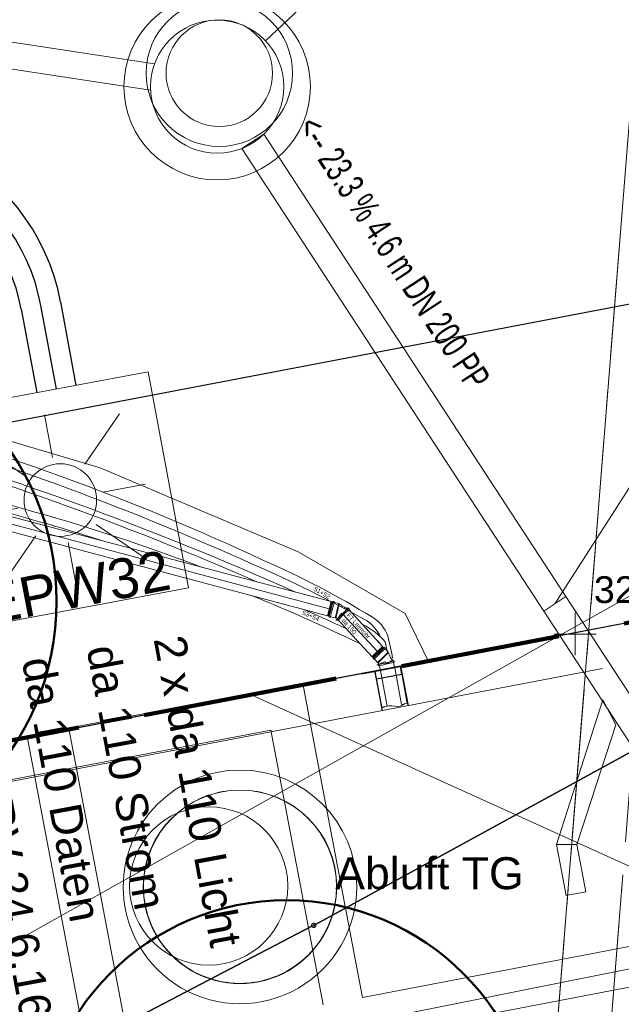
# Model space of a CAD drawing. Extents: x 3503739 to 3504470, y 5375172 to 5375561.
# Tile 92 of 142: x 3504138.4 to 3504142.92, y 5375422.3 to 5375429.69. Entities that reach past the tile are written whole.
import ezdxf

# ---------------------------------------------------------------- set-up
doc = ezdxf.new("R2010")
doc.units = 0
doc.header["$MEASUREMENT"] = 0
for name, pattern in [('140', [41.5, 15, -3.5, 15, -3.5, 1, -3.5]), ('2', [3.4, 1.2, -0.5, 1.2, -0.5]), ('240', [1.88, 1.25, -0.25, 0.13, -0.25]), ('33', [12, 4, -8])]:
    doc.linetypes.add(name, pattern=pattern)
for name, color, linetype in [('3WP_KANALISATION', 7, 'Continuous'), ('68_BT_ZAUN', 7, 'Continuous'), ('_4WP_ALLGEMEIN', 7, 'Continuous'), ('_4WP_KANALISATIO', 7, 'Continuous'), ('_4WP_KANCAD_', 7, 'Continuous'), ('_4WP_KANCAD__', 7, 'Continuous'), ('_4WP_KANCADT__', 7, 'Continuous'), ('_4WP_LICHT-KSR', 7, 'Continuous'), ('_4WP_LICHT-LAMPE', 7, 'Continuous'), ('_4WP_STADT_BEW_S', 7, 'Continuous'), ('_4WP_STADT_DATEN', 7, 'Continuous'), ('_4WP_STADT_FTT1', 7, 'Continuous'), ('_4WP_STADT_STROM', 7, 'Continuous'), ('BHM_2022-12-01BR', 7, 'Continuous'), ('BHM_BAUM_NEU', 7, 'Continuous'), ('BHM_SJ21-11-11', 7, 'Continuous'), ('HCZ_20-10-19EG', 7, 'Continuous'), ('HCZ_20-10-19FUND', 7, 'Continuous'), ('HCZ_20-10-19UG', 7, 'Continuous'), ('K_FLURSTUECKE', 7, 'Continuous'), ('K_GRENZEN-UNABGE', 7, 'Continuous'), ('KMB_AUFBETON', 7, 'Continuous'), ('KMB_DEHNFUGE', 7, 'Continuous'), ('KMP_TIEF20-05-25', 7, 'Continuous'), ('PUNKTHOEHENATTDEF', 7, 'Continuous'), ('PUNKTNUMMERNATTDEF', 7, 'Continuous'), ('PUNKTSPEZIFIKATION', 7, 'Continuous')]:
    doc.layers.add(name, color=color, linetype=linetype)
doc.styles.add('178', font='ARIAL.TTF', dxfattribs={"height": 0.24})
doc.styles.add('219', font='ARIAL.TTF', dxfattribs={"height": 0.24})
doc.styles.add('27', font='ARIAL.TTF', dxfattribs={"height": 0.201194})
doc.styles.add('418', font='ARIAL.TTF', dxfattribs={"height": 0.24})
doc.styles.add('43', font='TXT', dxfattribs={"height": 0.032745})
doc.styles.add('431', font='ARIAL.TTF', dxfattribs={"height": 0.3})
doc.styles.add('434', font='ARIAL.TTF', dxfattribs={"height": 0.24})
doc.styles.add('50', font='TXT', dxfattribs={"height": 0.032745})
doc.styles.add('55', font='ARIAL.TTF', dxfattribs={"height": 0.24})
doc.styles.add('75', font='TXT', dxfattribs={"width": 0.7, "height": 0.2})

# ---------------------------------------------------------------- blocks, each defined once
blk = doc.blocks.new('WP_LP-1020')
at = {"color": 7, "linetype": 'Continuous', "lineweight": 20}
for p, q in [((-0.8253, 0.8253), (0.8253, 0.8253)), ((-0.8253, -0.8253), (-0.8253, 0.8253)), ((0.8253, -0.8253), (0.8253, 0.8253)), ((-0.8253, -0.8253), (0.8253, -0.8253))]:
    blk.add_line(p, q, dxfattribs=at)
at = {"color": 1, "linetype": 'Continuous', "lineweight": 9}
for p, q in [((0, 0.324962), (0, 0.649924)), ((0, 0.649924), (0, 0.324962)), ((-0.554739, 0.55475), (-0.229777, 0.229788)), ((0.229777, 0.229788), (0.554739, 0.55475)), ((0.229777, 0.229788), (0.554739, 0.55475)), ((-0.324962, 0), (-0.649924, 0)), ((-0.324962, 0), (-0.649924, 0)), ((0.324962, 0), (0.649924, 0)), ((-0.229777, -0.229777), (-0.554739, -0.554739)), ((-0.229777, -0.229777), (-0.554739, -0.554739)), ((0.229777, -0.229777), (0.554739, -0.554739)), ((0.229777, -0.229777), (0.554739, -0.554739)), ((0, -0.324962), (0, -0.649924)), ((0, -0.324962), (0, -0.649924))]:
    blk.add_line(p, q, dxfattribs=at)
at = {"color": 7, "linetype": 'Continuous', "lineweight": 20}
blk.add_circle((0, 0), 0.272749, dxfattribs=at)
blk = doc.blocks.new('PUNKT')
blk.add_point((0, 0))
at = {"layer": 'PUNKTHOEHENATTDEF', "linetype": 'Continuous', "flags": 1}
blk.add_attdef('PUNKTHOEHE', (1, -0.5), '', height=0.8, dxfattribs=at)
at = {"layer": 'PUNKTNUMMERNATTDEF', "linetype": 'Continuous', "flags": 1}
blk.add_attdef('PUNKTNUMMER', (1, 0.5), '', height=0.8, dxfattribs=at)
at = {"layer": 'PUNKTSPEZIFIKATION', "linetype": 'Continuous', "flags": 1}
blk.add_attdef('PUNKTSPEZIFIKATION', (1, -1.5), '', height=0.8, dxfattribs=at)
blk = doc.blocks.new('VERMESSUNGSPUN28')
at = {"color": 7, "linetype": 'Continuous', "lineweight": 13}
for p, q in [((0, 0.15875), (0, -0.15875)), ((-0.15875, 0), (0.15875, 0))]:
    blk.add_line(p, q, dxfattribs=at)
at = {"color": 7, "linetype": 'Continuous', "style": '27'}
blk.add_text('321,907', height=0.201194, dxfattribs=at).set_placement((0.142142, 0.232494))
blk = doc.blocks.new('10-UNVERMARKT')
at = {"color": 255, "linetype": '33', "lineweight": 9}
blk.add_circle((0, 0), 0.0789, dxfattribs=at)
at = {"color": 252, "linetype": 'Continuous', "lineweight": 20}
blk.add_circle((0, 0), 0.0325, dxfattribs=at)

msp = doc.modelspace()

# ---------------------------------------------------------------- linework, layer by layer
at = {"layer": '3WP_KANALISATION', "color": 7, "linetype": '140', "lineweight": 13}
msp.add_lwpolyline([(3504140.2644, 5375389.7841), (3504143.7854, 5375433.9971), (3504143.3866, 5375434.0289), (3504139.8656, 5375389.8159)], dxfattribs=at)
at = {"layer": '68_BT_ZAUN', "color": 7, "linetype": 'Continuous', "lineweight": 13}
msp.add_polyline3d([(3504162.8668, 5375436.5347, 321.7413), (3504132.1364, 5375419.2668, 321.0921), (3504128.2158, 5375416.8089, 321.0847), (3504114.5634, 5375410.3373, 321.2303), (3504100.661, 5375404.1861, 321.2019), (3504089.1078, 5375399.3784, 321.2527), (3504084.4499, 5375397.5376, 321.2536), (3504071.6232, 5375392.6139, 321.2474), (3504062.947, 5375389.4446, 321.3471), (3504050.6092, 5375385.0976, 321.4012), (3504036.9189, 5375380.4816, 321.4022), (3504022.5535, 5375375.7526, 321.3764)], dxfattribs=at)
msp.add_polyline3d([(3504162.8668, 5375436.5347, 321.7413), (3504132.1364, 5375419.2668, 321.0921), (3504128.2158, 5375416.8089, 321.0847), (3504114.5634, 5375410.3373, 321.2303), (3504100.661, 5375404.1861, 321.2019), (3504089.1078, 5375399.3784, 321.2527), (3504084.4499, 5375397.5376, 321.2536), (3504071.6232, 5375392.6139, 321.2474), (3504062.947, 5375389.4446, 321.3471), (3504050.6092, 5375385.0976, 321.4012), (3504036.9189, 5375380.4816, 321.4022), (3504022.5535, 5375375.7526, 321.3764)], dxfattribs=at)
at = {"layer": '_4WP_ALLGEMEIN', "color": 132, "linetype": 'Continuous', "lineweight": 20}
msp.add_circle((3504139.8217, 5375423.1859), 0.5941, dxfattribs=at)
at = {"layer": '_4WP_KANALISATIO', "color": 7, "linetype": 'Continuous', "lineweight": 9}
for p, q in [((3504142.7825, 5375424.5832), (3504142.8797, 5375424.3946)), ((3504142.4331, 5375423.4968), (3504142.586, 5375423.4963)), ((3504142.586, 5375423.4963), (3504142.4331, 5375423.4968)), ((3504142.6539, 5375423.142), (3504142.5066, 5375423.1137))]:
    msp.add_line(p, q, dxfattribs=at)
at = {"layer": '_4WP_KANALISATIO', "color": 1, "linetype": 'Continuous', "lineweight": 20}
for p, q in [((3504142.5066, 5375423.1137), (3504142.4331, 5375423.4968)), ((3504142.6539, 5375423.142), (3504142.586, 5375423.4963))]:
    msp.add_line(p, q, dxfattribs=at)
for radius in [0.55, 0.4]:
    msp.add_circle((3504139.9012, 5375429.2863), radius, dxfattribs=at)
at = {"layer": '_4WP_KANCAD_', "color": 7, "linetype": '240', "lineweight": 13}
msp.add_lwpolyline([(3504140.2644, 5375389.7841), (3504143.7854, 5375433.9971), (3504143.3866, 5375434.0289), (3504139.8656, 5375389.8159)], dxfattribs=at)
at = {"layer": '_4WP_KANCAD__', "color": 1, "linetype": 'Continuous', "lineweight": 13}
for p, q in [((3504142.7825, 5375424.5832), (3504142.4331, 5375423.4968)), ((3504142.8797, 5375424.3946), (3504142.586, 5375423.4963))]:
    msp.add_line(p, q, dxfattribs=at)
for points in [[(3504139.4157, 5375429.3575), (3504133.782, 5375430.2139), (3504133.752, 5375430.0161), (3504139.3856, 5375429.1598)], [(3504142.5047, 5375425.3587), (3504140.2367, 5375428.8296), (3504140.0693, 5375428.7202), (3504142.3373, 5375425.2493)], [(3504144.2157, 5375422.7397), (3504142.5047, 5375425.3587), (3504142.3373, 5375425.2493), (3504144.0483, 5375422.6303)]]:
    msp.add_lwpolyline(points, dxfattribs=at)
at = {"layer": '_4WP_KANCAD__', "color": 1, "linetype": 'Continuous', "lineweight": 20}
for radius in [0.7, 0.5]:
    msp.add_circle((3504139.885, 5375429.185, 320.11), radius, dxfattribs=at)
at = {"layer": '_4WP_KANCADT__', "color": 1, "linetype": 'Continuous', "lineweight": 20}
for p, q in [((3504140.2479, 5375429.529), (3504141.4979, 5375430.7137)), ((3504142.421, 5375425.304), (3504144.3366, 5375428.2949))]:
    msp.add_line(p, q, dxfattribs=at)
at = {"layer": '_4WP_LICHT-KSR', "color": 190, "linetype": '2', "lineweight": 30}
for points in [[(3504129.9888, 5375424.5478), (3504136.2648, 5375428.6206, -0.534461), (3504138.709, 5375427.5698), (3504138.8251, 5375426.9429)], [(3504138.6776, 5375426.9156), (3504138.5616, 5375427.5425, 0.534461), (3504136.3465, 5375428.4948), (3504130.0704, 5375424.422)]]:
    msp.add_lwpolyline(points, format="xyb", dxfattribs=at)
at = {"layer": '_4WP_STADT_BEW_S', "color": 142, "linetype": 'Continuous', "lineweight": 30}
msp.add_line((3504123.4274, 5375423.8301), (3504143.699, 5375427.6913), dxfattribs=at)
msp.add_lwpolyline([(3504139.6634, 5375421.2974), (3504138.8356, 5375421.4014, -0.325168), (3504137.1203, 5375423.0116), (3504136.8203, 5375424.5866)], format="xyb", dxfattribs=at)
at = {"layer": '_4WP_STADT_STROM', "color": 3, "linetype": '2', "lineweight": 30}
msp.add_lwpolyline([(3504128.896, 5375423.9517), (3504129.6987, 5375424.1118, 0.094975), (3504130.1521, 5375424.2962), (3504136.4281, 5375428.369, -0.534461), (3504138.4141, 5375427.5152), (3504138.5301, 5375426.8883)], format="xyb", dxfattribs=at)
at = {"layer": 'BHM_2022-12-01BR', "color": 4, "linetype": 'Continuous', "lineweight": 9}
for p, q in [((3504140.7272, 5375425.2665), (3504136.8036, 5375426.3113)), ((3504140.7403, 5375425.3199), (3504136.831, 5375426.3593)), ((3504136.7761, 5375426.2617), (3504140.714, 5375425.213)), ((3504140.714, 5375425.213), (3504140.7403, 5375425.3199)), ((3504140.7276, 5375425.2108), (3504140.7431, 5375425.2726)), ((3504140.7519, 5375425.2676), (3504140.7371, 5375425.2085)), ((3504140.7534, 5375425.3155), (3504140.7385, 5375425.2536)), ((3504140.7471, 5375425.3186), (3504140.7409, 5375425.3202)), ((3504140.7486, 5375425.254), (3504140.7629, 5375425.3133)), ((3504140.7982, 5375425.3062), (3504140.7651, 5375425.3142)), ((3504140.7982, 5375425.3062), (3504140.7847, 5375425.2501)), ((3504140.79, 5375425.2488), (3504140.8026, 5375425.3037)), ((3504140.7207, 5375425.2113), (3504140.714, 5375425.213)), ((3504140.7716, 5375425.1983), (3504140.7857, 5375425.2543)), ((3504140.791, 5375425.2529), (3504140.7767, 5375425.1985)), ((3504140.7801, 5375425.2), (3504140.7825, 5375425.1955)), ((3504140.8396, 5375425.227), (3504140.7962, 5375425.1843)), ((3504140.8267, 5375425.228), (3504141.0882, 5375424.9453)), ((3504140.8297, 5375425.2172), (3504140.8728, 5375425.2603)), ((3504140.8728, 5375425.2603), (3504141.1278, 5375424.9842)), ((3504140.7862, 5375425.1909), (3504141.0493, 5375424.9063)), ((3504141.0488, 5375424.9068), (3504141.1277, 5375424.9837)), ((3504141.1365, 5375424.973), (3504141.0911, 5375424.9284)), ((3504141.1327, 5375424.9789), (3504141.1283, 5375424.9837)), ((3504141.0537, 5375424.9018), (3504141.0488, 5375424.9068)), ((3504141.0592, 5375424.8978), (3504141.105, 5375424.942)), ((3504141.1098, 5375424.9331), (3504141.066, 5375424.8908)), ((3504141.09, 5375424.8638), (3504141.1315, 5375424.904)), ((3504141.1353, 5375424.9), (3504141.0944, 5375424.8614)), ((3504141.0998, 5375424.9234), (3504141.1433, 5375424.9661)), ((3504141.1696, 5375424.9415), (3504141.1284, 5375424.901)), ((3504141.1323, 5375424.8971), (3504141.172, 5375424.937)), ((3504141.1696, 5375424.9415), (3504141.1457, 5375424.9657)), ((3504141.098, 5375424.8608), (3504141.0977, 5375424.8557)), ((3504141.1629, 5375424.8524), (3504141.1034, 5375424.839)), ((3504141.1112, 5375424.8059), (3504141.1034, 5375424.839)), ((3504141.1493, 5375424.8492), (3504141.2086, 5375424.8631)), ((3504141.2182, 5375424.8284), (3504141.2105, 5375424.8615))]:
    msp.add_line(p, q, dxfattribs=at)
at = {"layer": 'BHM_2022-12-01BR', "color": 7, "linetype": 'Continuous', "lineweight": 9}
for p, q in [((3504141.1672, 5375425.0632, -0.06), (3504141.1986, 5375424.9182, 0.0071)), ((3504141.0963, 5375424.8987, 0.0071), (3504141.0962, 5375424.8987, 0.0071)), ((3504141.1986, 5375424.9182, 0.0071), (3504141.2011, 5375424.8943))]:
    msp.add_line(p, q, dxfattribs=at)
at = {"layer": 'BHM_2022-12-01BR', "color": 190, "linetype": 'Continuous', "lineweight": 9}
msp.add_line((3504141.1481, 5375425.0178), (3504141.1614, 5375424.9497), dxfattribs=at)
at = {"layer": 'BHM_2022-12-01BR', "color": 250, "linetype": 'Continuous', "lineweight": 30}
for p, q in [((3504141.36, 5375424.8506), (3504140.972, 5375424.7766)), ((3504141.36, 5375424.8506), (3504140.972, 5375424.7766)), ((3504141.2618, 5375424.8349), (3504141.0674, 5375424.7978)), ((3504141.2618, 5375424.8349), (3504141.0674, 5375424.7978)), ((3504141.2721, 5375424.7758), (3504141.2609, 5375424.8347)), ((3504141.2721, 5375424.7758), (3504141.2609, 5375424.8347)), ((3504141.2618, 5375424.8349), (3504141.3592, 5375424.8535)), ((3504141.2618, 5375424.8349), (3504141.3592, 5375424.8535)), ((3504141.2618, 5375424.8349), (3504141.3186, 5375424.5373)), ((3504141.2618, 5375424.8349), (3504141.3186, 5375424.5373)), ((3504141.0688, 5375424.7981), (3504140.9716, 5375424.7795)), ((3504141.0688, 5375424.7981), (3504140.9716, 5375424.7795)), ((3504141.0694, 5375424.7952), (3504141.1256, 5375424.5005)), ((3504141.0694, 5375424.7952), (3504141.1256, 5375424.5005)), ((3504141.081, 5375424.7393), (3504141.0698, 5375424.7983)), ((3504141.081, 5375424.7393), (3504141.0698, 5375424.7983)), ((3504141.081, 5375424.7393), (3504141.2721, 5375424.7758)), ((3504141.081, 5375424.7393), (3504141.2721, 5375424.7758))]:
    msp.add_line(p, q, dxfattribs=at)
at = {"layer": 'BHM_2022-12-01BR', "color": 250, "linetype": 'Continuous', "lineweight": 9}
for p, q in [((3504141.1655, 5375424.8135), (3504141.2627, 5375424.832)), ((3504141.1655, 5375424.8135), (3504141.2627, 5375424.832)), ((3504141.1655, 5375424.8135), (3504141.0677, 5375424.7948)), ((3504141.1655, 5375424.8135), (3504141.0677, 5375424.7948)), ((3504141.1655, 5375424.8135), (3504141.0677, 5375424.7948)), ((3504141.2721, 5375424.7758), (3504141.2633, 5375424.7741)), ((3504141.2721, 5375424.7758), (3504141.2633, 5375424.7741))]:
    msp.add_line(p, q, dxfattribs=at)
at = {"layer": 'BHM_2022-12-01BR', "color": 7, "linetype": 'Continuous', "lineweight": 20}
msp.add_line((3504142.7789, 5375424.8188), (3504134.2858, 5375423.1992), dxfattribs=at)
at = {"layer": 'BHM_2022-12-01BR', "color": 7, "linetype": 'Continuous', "lineweight": 9}
for points in [[(3504140.2332, 5375425.6292, 0.044305), (3504137.1442, 5375426.753)], [(3504140.1563, 5375425.599, 0.036516), (3504137.1235, 5375426.7068)], [(3504137.0092, 5375426.3818, 0.007152), (3504138.6541, 5375425.8904)], [(3504137.0263, 5375426.4398, 0.007152), (3504138.6712, 5375425.9483)], [(3504139.7655, 5375425.5791, 0.019275), (3504138.6497, 5375425.9547)], [(3504139.0247, 5375425.7761, 0.006423), (3504138.6497, 5375425.8917)], [(3504141.0105, 5375425.1751, 0.025244), (3504140.1563, 5375425.599)], [(3504141.0516, 5375425.202, 0.036347), (3504140.2332, 5375425.6292)], [(3504140.9605, 5375425.0027, 0.014427), (3504140.1556, 5375425.3617)], [(3504140.8559, 5375425.1156, 0.005597), (3504140.5449, 5375425.258)], [(3504141.1672, 5375425.0632, 0.166815), (3504141.0516, 5375425.202)], [(3504141.1096, 5375425.0578, 0.128163), (3504141.0105, 5375425.1751)]]:
    msp.add_lwpolyline(points, format="xyb", dxfattribs=at)
at = {"layer": 'BHM_2022-12-01BR', "color": 251, "linetype": 'Continuous', "lineweight": 9}
msp.add_lwpolyline([(3504137.4967, 5375426.7708), (3504139.0066, 5375426.3237), (3504140.4943, 5375425.6943), (3504141.2959, 5375425.2315), (3504141.469, 5375424.8744)], dxfattribs=at)
at = {"layer": 'BHM_2022-12-01BR', "color": 190, "linetype": 'Continuous', "lineweight": 9}
for points in [[(3504140.1872, 5375425.467, 0.034369), (3504137.1017, 5375426.5706)], [(3504140.4735, 5375425.3909, 0.036316), (3504137.1519, 5375426.5961)], [(3504140.9804, 5375425.1471, 0.000066), (3504140.9748, 5375425.1498)], [(3504141.1481, 5375425.0178, 0.099418), (3504140.9804, 5375425.1471)], [(3504141.1094, 5375425.0037, 0.01728), (3504141.0915, 5375425.0235)]]:
    msp.add_lwpolyline(points, format="xyb", dxfattribs=at)
at = {"layer": 'BHM_2022-12-01BR', "color": 4, "linetype": 'Continuous', "lineweight": 9}
for points in [[(3504140.7371, 5375425.2766), (3504140.7207, 5375425.2113), (3504140.721, 5375425.2125)], [(3504140.7313, 5375425.2529), (3504140.7471, 5375425.3186), (3504140.7468, 5375425.3171)], [(3504140.7639, 5375425.3151), (3504140.7637, 5375425.3166), (3504140.7639, 5375425.3175), (3504140.7637, 5375425.319), (3504140.7625, 5375425.3199), (3504140.7596, 5375425.3205), (3504140.7568, 5375425.3212), (3504140.7553, 5375425.321), (3504140.7544, 5375425.3198), (3504140.7542, 5375425.3189), (3504140.7533, 5375425.3176), (3504140.7519, 5375425.3174), (3504140.7471, 5375425.3186)], [(3504140.8026, 5375425.3037), (3504140.8076, 5375425.299), (3504140.8128, 5375425.2947), (3504140.8182, 5375425.2906), (3504140.8237, 5375425.2868), (3504140.8295, 5375425.2832), (3504140.8354, 5375425.28), (3504140.8414, 5375425.277), (3504140.8476, 5375425.2744), (3504140.854, 5375425.272), (3504140.8605, 5375425.2699), (3504140.8605, 5375425.2699), (3504140.8613, 5375425.2696), (3504140.8622, 5375425.2692), (3504140.863, 5375425.2687), (3504140.8639, 5375425.2682), (3504140.8647, 5375425.2678), (3504140.8654, 5375425.2674), (3504140.866, 5375425.2673), (3504140.8665, 5375425.2673), (3504140.8668, 5375425.2676), (3504140.8669, 5375425.2682), (3504140.8669, 5375425.2682), (3504140.8657, 5375425.2729), (3504140.8625, 5375425.2716), (3504140.8577, 5375425.2659), (3504140.8518, 5375425.2572), (3504140.8455, 5375425.247), (3504140.8391, 5375425.2368), (3504140.8333, 5375425.2281), (3504140.8285, 5375425.2223), (3504140.8252, 5375425.221), (3504140.824, 5375425.2257), (3504140.8234, 5375425.2307), (3504140.8216, 5375425.2322), (3504140.8189, 5375425.2307), (3504140.8153, 5375425.227), (3504140.811, 5375425.2215), (3504140.8063, 5375425.2148), (3504140.8012, 5375425.2076), (3504140.796, 5375425.2003), (3504140.7908, 5375425.1935), (3504140.7857, 5375425.1879), (3504140.7785, 5375425.1808), (3504140.7773, 5375425.1797), (3504140.7812, 5375425.1835), (3504140.789, 5375425.1913), (3504140.8, 5375425.2021), (3504140.8131, 5375425.215), (3504140.8273, 5375425.229), (3504140.8417, 5375425.2432), (3504140.8552, 5375425.2566), (3504140.8669, 5375425.2682)], [(3504140.7893, 5375425.1912), (3504140.8278, 5375425.229), (3504140.8659, 5375425.2672)], [(3504140.8746, 5375425.2614), (3504140.8752, 5375425.2627), (3504140.8759, 5375425.2634), (3504140.8764, 5375425.2648), (3504140.8759, 5375425.2662), (3504140.8738, 5375425.2682), (3504140.8717, 5375425.2703), (3504140.8704, 5375425.2709), (3504140.869, 5375425.2703), (3504140.8683, 5375425.2696), (3504140.8669, 5375425.269), (3504140.8655, 5375425.2696), (3504140.8621, 5375425.2731), (3504140.8611, 5375425.272)], [(3504140.7371, 5375425.2063), (3504140.7362, 5375425.2052), (3504140.736, 5375425.2042), (3504140.7351, 5375425.203), (3504140.7336, 5375425.2028), (3504140.7308, 5375425.2035), (3504140.728, 5375425.2042), (3504140.7268, 5375425.2051), (3504140.7265, 5375425.2066), (3504140.7268, 5375425.2075), (3504140.7266, 5375425.209), (3504140.7254, 5375425.2099), (3504140.7207, 5375425.2113)], [(3504140.7951, 5375425.1825), (3504140.7937, 5375425.1819), (3504140.793, 5375425.1812), (3504140.7917, 5375425.1807), (3504140.7903, 5375425.1813), (3504140.7882, 5375425.1833), (3504140.7862, 5375425.1854), (3504140.7856, 5375425.1868), (3504140.7862, 5375425.1882), (3504140.7869, 5375425.1889), (3504140.7875, 5375425.1902), (3504140.7869, 5375425.1916), (3504140.7835, 5375425.1951)], [(3504141.0845, 5375424.9315), (3504141.1327, 5375424.9789), (3504141.1317, 5375424.9779)], [(3504141.1451, 5375424.9671), (3504141.1457, 5375424.9685), (3504141.1464, 5375424.9692), (3504141.147, 5375424.9706), (3504141.1464, 5375424.9719), (3504141.1444, 5375424.974), (3504141.1423, 5375424.9761), (3504141.141, 5375424.9767), (3504141.1396, 5375424.9761), (3504141.1389, 5375424.9754), (3504141.1375, 5375424.9749), (3504141.1361, 5375424.9755), (3504141.1327, 5375424.9789)], [(3504141.1021, 5375424.9486), (3504141.0537, 5375424.9018), (3504141.0545, 5375424.9027)], [(3504141.0649, 5375424.8889), (3504141.0635, 5375424.8884), (3504141.0628, 5375424.8877), (3504141.0615, 5375424.8872), (3504141.0601, 5375424.8878), (3504141.0581, 5375424.8899), (3504141.056, 5375424.892), (3504141.0555, 5375424.8934), (3504141.0561, 5375424.8947), (3504141.0568, 5375424.8954), (3504141.0574, 5375424.8968), (3504141.0568, 5375424.8982), (3504141.0537, 5375424.9018)], [(3504141.172, 5375424.937), (3504141.1737, 5375424.9304), (3504141.1759, 5375424.9239), (3504141.1783, 5375424.9176), (3504141.181, 5375424.9115), (3504141.184, 5375424.9054), (3504141.1873, 5375424.8996), (3504141.1908, 5375424.8939), (3504141.1947, 5375424.8883), (3504141.1989, 5375424.8829), (3504141.2033, 5375424.8778), (3504141.2033, 5375424.8778), (3504141.2039, 5375424.877), (3504141.2045, 5375424.8762), (3504141.2051, 5375424.8752), (3504141.2057, 5375424.8743), (3504141.2063, 5375424.8735), (3504141.2068, 5375424.8728), (3504141.2072, 5375424.8723), (3504141.2075, 5375424.8721), (3504141.2078, 5375424.8723), (3504141.2078, 5375424.8729), (3504141.2078, 5375424.8729), (3504141.2062, 5375424.8782), (3504141.2017, 5375424.8791), (3504141.1951, 5375424.8766), (3504141.1871, 5375424.8719), (3504141.1784, 5375424.8662), (3504141.1697, 5375424.8604), (3504141.1617, 5375424.8558), (3504141.1551, 5375424.8533), (3504141.1506, 5375424.8542), (3504141.149, 5375424.8595), (3504141.1481, 5375424.8646), (3504141.1456, 5375424.8672), (3504141.1417, 5375424.8676), (3504141.1367, 5375424.8662), (3504141.1308, 5375424.8637), (3504141.1243, 5375424.8603), (3504141.1173, 5375424.8565), (3504141.1102, 5375424.8528), (3504141.1032, 5375424.8497), (3504141.0965, 5375424.8476), (3504141.0866, 5375424.8454), (3504141.085, 5375424.8451), (3504141.0902, 5375424.8462), (3504141.1011, 5375424.8487), (3504141.1161, 5375424.8521), (3504141.134, 5375424.8562), (3504141.1535, 5375424.8606), (3504141.1732, 5375424.865), (3504141.1917, 5375424.8692), (3504141.2078, 5375424.8729)], [(3504141.1016, 5375424.838), (3504141.1001, 5375424.8383), (3504141.0991, 5375424.8381), (3504141.0977, 5375424.8383), (3504141.0968, 5375424.8395), (3504141.0962, 5375424.8424), (3504141.0955, 5375424.8452), (3504141.0958, 5375424.8467), (3504141.097, 5375424.8476), (3504141.098, 5375424.8478), (3504141.0992, 5375424.8486), (3504141.0994, 5375424.8501), (3504141.0984, 5375424.8548)], [(3504141.1013, 5375424.8485), (3504141.1539, 5375424.8603), (3504141.2064, 5375424.8726)], [(3504141.2107, 5375424.863), (3504141.2119, 5375424.8639), (3504141.2129, 5375424.8641), (3504141.2141, 5375424.865), (3504141.2144, 5375424.8664), (3504141.2137, 5375424.8693), (3504141.213, 5375424.8721), (3504141.2122, 5375424.8733), (3504141.2107, 5375424.8736), (3504141.2097, 5375424.8734), (3504141.2083, 5375424.8736), (3504141.2074, 5375424.8748), (3504141.2063, 5375424.8795), (3504141.2049, 5375424.8792)]]:
    msp.add_lwpolyline(points, dxfattribs=at)
for points in [[(3504140.7386, 5375425.2066), (3504140.7716, 5375425.1983), (3504140.7767, 5375425.1985, -0.27164), (3504140.7835, 5375425.1935)], [(3504141.0663, 5375424.8884), (3504141.09, 5375424.8638), (3504141.0944, 5375424.8614, -0.271604), (3504141.0975, 5375424.8535)]]:
    msp.add_lwpolyline(points, format="xyb", dxfattribs=at)
at = {"layer": 'BHM_2022-12-01BR', "color": 250, "linetype": 'Continuous', "lineweight": 9}
for points in [[(3504141.2206, 5375424.824), (3504141.2614, 5375424.8318), (3504141.3114, 5375424.5559), (3504141.2707, 5375424.5482), (3504141.2206, 5375424.824)], [(3504141.2206, 5375424.824), (3504141.2614, 5375424.8318), (3504141.3114, 5375424.5559), (3504141.2707, 5375424.5482), (3504141.2206, 5375424.824)], [(3504141.0704, 5375424.7953), (3504141.1111, 5375424.8031), (3504141.1619, 5375424.5347), (3504141.1211, 5375424.5269), (3504141.0704, 5375424.7953)], [(3504141.0704, 5375424.7953), (3504141.1111, 5375424.8031), (3504141.1619, 5375424.5347), (3504141.1211, 5375424.5269), (3504141.0704, 5375424.7953)]]:
    msp.add_lwpolyline(points, dxfattribs=at)
at = {"layer": 'BHM_2022-12-01BR', "color": 250, "linetype": 'Continuous', "lineweight": 30}
for points in [[(3504141.36, 5375424.8506, 0.495616), (3504141.3592, 5375424.8535)], [(3504141.36, 5375424.8506, 0.495616), (3504141.3592, 5375424.8535)], [(3504140.9716, 5375424.7795, 0.495585), (3504140.972, 5375424.7766)], [(3504140.9716, 5375424.7795, 0.495585), (3504140.972, 5375424.7766)]]:
    msp.add_lwpolyline(points, format="xyb", dxfattribs=at)
at = {"layer": 'BHM_2022-12-01BR', "color": 250, "linetype": 'Continuous', "lineweight": 9}
for points in [[(3504141.2188, 5375424.5351, 0.149641), (3504141.1292, 5375424.5263)], [(3504141.2188, 5375424.5351, 0.149641), (3504141.1292, 5375424.5263)], [(3504141.2188, 5375424.5351, 0.243805), (3504141.2946, 5375424.5551)], [(3504141.2188, 5375424.5351, 0.243805), (3504141.2946, 5375424.5551)]]:
    msp.add_lwpolyline(points, format="xyb", dxfattribs=at)
at = {"layer": 'BHM_2022-12-01BR', "color": 254, "linetype": 'Continuous', "lineweight": 9}
for points in [[(3504139.1798, 5375423.1798, 1.001069), (3504140.9333, 5375423.1798, 0.998933), (3504139.1798, 5375423.1798)], [(3504139.1798, 5375423.1798, 1.001069), (3504140.9333, 5375423.1798, 0.998933), (3504139.1798, 5375423.1798)], [(3504139.3298, 5375423.1798, 1.001174), (3504140.7833, 5375423.1798, 0.998828), (3504139.3298, 5375423.1798)], [(3504139.3298, 5375423.1798, 1.001174), (3504140.7833, 5375423.1798, 0.998828), (3504139.3298, 5375423.1798)]]:
    msp.add_lwpolyline(points, format="xyb", dxfattribs=at)
at = {"layer": 'BHM_2022-12-01BR', "color": 14, "linetype": 'Continuous', "lineweight": 30}
msp.add_polyline3d([(3504149.7885, 5375424.009, 0), (3504144.5569, 5375423.02, 0), (3504144.1063, 5375425.3773, 0), (3504133.9349, 5375423.4377, 0), (3504134.3844, 5375421.0802, 0), (3504131.3613, 5375420.5037, 0)], dxfattribs=at)
at = {"layer": 'BHM_2022-12-01BR', "color": 252, "linetype": 'Continuous', "lineweight": 9}
msp.add_circle((3504140.0566, 5375423.1798), 0.725, dxfattribs=at)
at = {"layer": 'BHM_2022-12-01BR', "color": 251, "linetype": 'Continuous', "lineweight": 20}
msp.add_circle((3504140.0566, 5375423.1798), 0.725, dxfattribs=at)
at = {"layer": 'BHM_BAUM_NEU', "color": 91, "linetype": 'Continuous', "lineweight": 50}
for centre, radius in [((3504136.68, 5375425.3234), 2), ((3504140.4076, 5375421.2038), 1.875)]:
    msp.add_circle(centre, radius, dxfattribs=at)
at = {"layer": 'HCZ_20-10-19EG', "color": 7, "linetype": 'Continuous', "lineweight": 9}
msp.add_line((3504187.7813, 5375431.4976), (3504134.4793, 5375420.8674), dxfattribs=at)
at = {"layer": 'HCZ_20-10-19FUND', "color": 7, "linetype": 'Continuous', "lineweight": 9}
msp.add_line((3504187.7813, 5375431.4976), (3504134.4793, 5375420.8674), dxfattribs=at)
at = {"layer": 'HCZ_20-10-19UG', "color": 7, "linetype": 'Continuous', "lineweight": 9}
for p, q in [((3504140.5276, 5375424.7065), (3504133.9462, 5375423.4512)), ((3504140.5838, 5375424.4118), (3504140.5276, 5375424.7065)), ((3504140.9772, 5375422.3489), (3504140.5838, 5375424.4118)), ((3504134.2971, 5375423.2128), (3504140.2891, 5375424.3556)), ((3504140.2891, 5375424.3556), (3504140.6825, 5375422.2927)), ((3504144.8611, 5375423.0895), (3504140.9772, 5375422.3489)), ((3504139.1179, 5375421.6889), (3504144.9173, 5375422.7948))]:
    msp.add_line(p, q, dxfattribs=at)
at = {"layer": 'K_FLURSTUECKE', "color": 252, "linetype": 'Continuous', "lineweight": 30}
for p, q in [((3504140.6238, 5375422.8976), (3504150.1062, 5375428.0824)), ((3504150.1062, 5375428.0824), (3504140.6238, 5375422.8976)), ((3504140.6238, 5375422.8976), (3504150.1062, 5375428.0824)), ((3504150.1062, 5375428.0824), (3504140.6238, 5375422.8976)), ((3504131.704, 5375418.2573), (3504140.596, 5375422.8827)), ((3504140.596, 5375422.8827), (3504131.704, 5375418.2573)), ((3504131.704, 5375418.2573), (3504140.596, 5375422.8827)), ((3504140.596, 5375422.8827), (3504131.704, 5375418.2573))]:
    msp.add_line(p, q, dxfattribs=at)
at = {"layer": 'KMB_AUFBETON', "color": 40, "linetype": 'Continuous', "lineweight": 9}
msp.add_line((3504144.1267, 5375425.3814), (3504133.9357, 5375423.4378), dxfattribs=at)
at = {"layer": 'KMB_AUFBETON', "color": 1, "linetype": 'Continuous', "lineweight": 9}
for p, q in [((3504144.1267, 5375425.3814), (3504140.1396, 5375424.6211)), ((3504140.1396, 5375424.6211), (3504165.9871, 5375412.8932))]:
    msp.add_line(p, q, dxfattribs=at)
at = {"layer": 'KMB_DEHNFUGE', "color": 7, "linetype": 'Continuous', "lineweight": 9}
msp.add_line((3504138.7721, 5375424.3671), (3504138.4578, 5375424.3071), dxfattribs=at)
at = {"layer": 'KMB_DEHNFUGE', "color": 7, "linetype": 'Continuous', "lineweight": 20}
for p, q in [((3504138.4578, 5375424.3071), (3504144.658, 5375391.8088)), ((3504138.7721, 5375424.3671), (3504144.9724, 5375391.8688))]:
    msp.add_line(p, q, dxfattribs=at)
at = {"layer": 'KMP_TIEF20-05-25', "color": 250, "linetype": '2', "lineweight": 100}
msp.add_lwpolyline([(3504144.1198, 5375425.3798), (3504140.5167, 5375424.6927), (3504133.9353, 5375423.4377)], dxfattribs=at)

# ---------------------------------------------------------------- block references
at = {"layer": '_4WP_LICHT-LAMPE', "color": 7, "rotation": 280.5929969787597}
msp.add_blockref('WP_LP-1020', (3504138.7075, 5375426.0822), dxfattribs=at)
at = {"layer": 'BHM_SJ21-11-11', "color": 7}
msp.add_blockref('VERMESSUNGSPUN28', (3504142.5726, 5375425.0767), dxfattribs=at)
at = {"layer": 'K_GRENZEN-UNABGE', "color": 252, "xscale": 0.2, "yscale": 0.2}
msp.add_blockref('10-UNVERMARKT', (3504140.61, 5375422.89), dxfattribs=at)
at = {"layer": 'K_GRENZEN-UNABGE', "color": 252}
msp.add_blockref('PUNKT', (3504140.61, 5375422.89), dxfattribs=at)

# ---------------------------------------------------------------- texts
at = {"layer": '_4WP_ALLGEMEIN', "color": 132, "linetype": 'Continuous', "style": '418'}
msp.add_text('Abluft TG', height=0.24, dxfattribs=at).set_placement((3504140.7714, 5375423.1613))
at = {"layer": '_4WP_KANCADT__', "color": 1, "linetype": 'Continuous', "style": '75', "width": 0.7}
msp.add_text('<-- 23.3 % 4.6 m DN 200 PP', height=0.2, rotation=303.1622, dxfattribs=at).set_placement((3504140.4781, 5375428.8796))
at = {"layer": '_4WP_LICHT-KSR', "color": 190, "linetype": 'Continuous', "style": '55'}
msp.add_text('2 x da 110 Licht', height=0.24, rotation=280.49049, dxfattribs=at).set_placement((3504139.4072, 5375425.04))
at = {"layer": '_4WP_LICHT-LAMPE', "color": 190, "linetype": 'Continuous', "style": '431'}
msp.add_text('EPW32', height=0.3, rotation=10.98009, dxfattribs=at).set_placement((3504138.158, 5375425.1452))
at = {"layer": '_4WP_STADT_DATEN', "color": 7, "linetype": 'Continuous', "style": '434'}
msp.add_text('da 110 Daten', height=0.24, rotation=280.49049, dxfattribs=at).set_placement((3504138.4178, 5375424.8793))
at = {"layer": '_4WP_STADT_FTT1', "color": 1, "linetype": 'Continuous', "style": '178'}
msp.add_text('RV 24.6.16', height=0.24, rotation=280.49049, dxfattribs=at).set_placement((3504138.1077, 5375423.8194))
at = {"layer": '_4WP_STADT_STROM', "color": 7, "linetype": 'Continuous', "style": '219'}
msp.add_text('da 110 Strom', height=0.24, rotation=280.49049, dxfattribs=at).set_placement((3504138.9043, 5375424.9688))
at = {"layer": 'BHM_2022-12-01BR', "color": 7, "linetype": 'Continuous', "style": '43'}
for s, rotation, p in [('S1+S2', 330.49385, (3504140.6041, 5375425.4061)), ('S3+S4', 336.44558, (3504140.5183, 5375425.2262))]:
    msp.add_text(s, height=0.03275, rotation=rotation, dxfattribs=at).set_placement(p)
at = {"layer": 'BHM_2022-12-01BR', "color": 4, "linetype": 'Continuous', "style": '50'}
for s, height, p in [('FT Leerrohr', 0.032745, (3504140.8544, 5375425.2152)), ('da 150', 0.03275, (3504140.8181, 5375425.1742))]:
    msp.add_text(s, height=height, rotation=312.23319, dxfattribs=at).set_placement(p)

doc.saveas('drawing.dxf')
